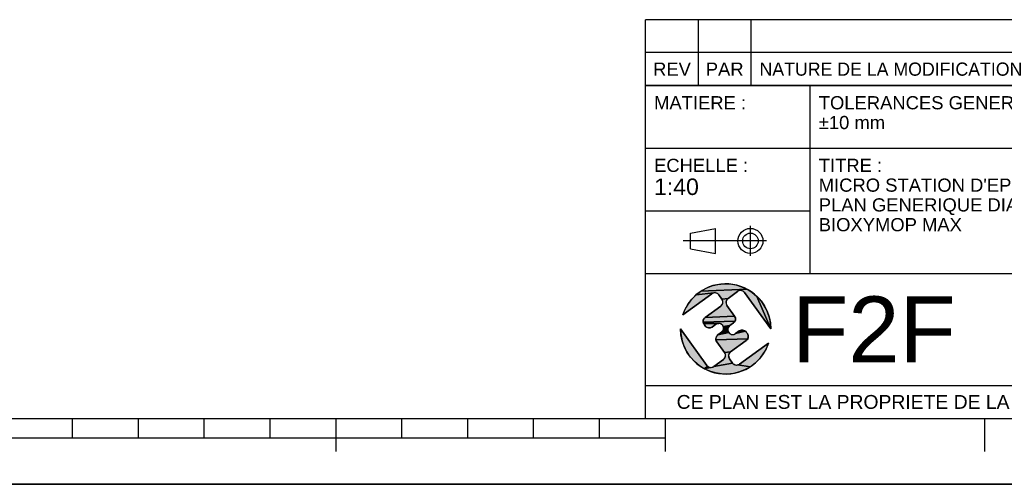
# Model space of a CAD drawing. Header units: millimetres. Extents: x 0 to 594, y 0 to 420.
# Tile 20 of 45: x 299 to 448, y 0 to 71. Entities that reach past the tile are written whole.
import ezdxf

# ---------------------------------------------------------------- set-up
doc = ezdxf.new("R2010")
doc.units = ezdxf.units.MM
doc.header["$LTSCALE"] = 32.67
doc.layers.get('0').update_dxf_attribs({"linetype": 'CONTINUOUS'})
doc.styles.get("Standard").update_dxf_attribs({"font": 'arial.ttf'})

# ---------------------------------------------------------------- blocks, each defined once
blk = doc.blocks.new('MARGEA2_BL0', base_point=(296.99996, 210.000076))
at = {"color": 7, "linetype": 'Continuous'}
for p, q in [((10.000002, 10.000076), (584.000002, 10.000076)), ((307.000002, 7.000076), (307.000002, 10.000076)), ((317.000002, 7.000076), (317.000002, 10.000076)), ((327.000002, 7.000076), (327.000002, 10.000076)), ((337.000002, 7.000076), (337.000002, 10.000076)), ((347.000002, 5.000076), (347.000002, 10.000076)), ((357.000002, 7.000076), (357.000002, 10.000076)), ((367.000002, 7.000076), (367.000002, 10.000076)), ((377.000002, 7.000076), (377.000002, 10.000076)), ((387.000002, 7.000076), (387.000002, 10.000076)), ((397.000002, 5.000076), (397.000002, 10.000076)), ((445.500002, 5.000076), (445.500002, 10.000076)), ((397.000002, 7.000076), (197.000002, 7.000076)), ((594.000002, 0.000076), (-0.000082, 0.000078)), ((594.000002, 0.000076), (0.000002, 0.000076))]:
    blk.add_line(p, q, dxfattribs=at)
blk = doc.blocks.new('LOGO-F2F-A3_BL2', base_point=(406.16, 23.58))
at = {"linetype": 'Continuous'}
for points in [[(404.95, 30.32), (405.87, 30.42), (406.79, 30.4), (407.7, 30.25), (408.58, 29.99), (409.41, 29.6), (402.4, 29.3), (403.2, 29.76), (404.06, 30.1)], [(404.07, 28.91), (399.65, 25.72), (400, 26.57), (400.46, 27.37), (401.02, 28.1), (401.67, 28.75), (404.37, 29.04), (404.21, 29)], [(408.11, 29.35), (407.97, 29.27), (406.51, 28.21), (405.58, 28.1), (405.11, 28.75), (405, 28.87), (404.86, 28.97), (404.71, 29.03), (404.54, 29.06), (404.37, 29.04), (401.67, 28.75), (402.4, 29.3), (409.41, 29.6), (410.19, 29.11), (410.9, 28.52), (413.01, 23.58), (409.01, 29.1), (408.9, 29.22), (408.76, 29.32), (408.61, 29.38), (408.44, 29.41), (408.27, 29.4)], [(412.95, 24.49), (413.01, 23.58), (410.9, 28.52), (411.52, 27.84), (412.04, 27.08), (412.46, 26.26), (412.76, 25.4)], [(406.38, 28.1), (406.29, 27.96), (406.22, 27.8), (406.2, 27.64), (406.21, 27.47), (406.26, 27.31), (406.34, 27.16), (407.51, 25.54), (403.04, 25.33), (405.42, 27.05), (405.54, 27.16), (405.64, 27.3), (405.7, 27.46), (405.73, 27.62), (405.71, 27.79), (405.67, 27.95), (405.58, 28.1), (406.51, 28.21)], [(407.59, 25.4), (407.64, 25.24), (407.65, 25.07), (407.63, 24.9), (407.56, 24.75), (402.74, 24.59), (402.73, 24.76), (402.75, 24.92), (402.82, 25.08), (402.91, 25.22), (403.04, 25.33), (407.51, 25.54)], [(407.47, 24.61), (407.34, 24.5), (406.78, 24.09), (405.79, 23.97), (405.71, 24.11), (405.59, 24.24), (405.46, 24.33), (405.3, 24.4), (405.13, 24.42), (402.79, 24.43), (402.74, 24.59), (407.56, 24.75)], [(404.81, 24.36), (404.66, 24.28), (404.09, 23.87), (403.95, 23.79), (403.79, 23.74), (403.62, 23.73), (403.45, 23.76), (403.3, 23.82), (403.16, 23.92), (403.05, 24.04), (402.87, 24.28), (402.79, 24.43), (405.13, 24.42), (404.97, 24.41)], [(406.65, 23.97), (406.56, 23.83), (406.49, 23.68), (406.47, 23.51), (406.48, 23.35), (406.53, 23.18), (406.61, 23.04), (404.97, 22.66), (405.54, 23.07), (405.66, 23.18), (405.76, 23.32), (405.82, 23.47), (405.85, 23.64), (405.84, 23.81), (405.79, 23.97), (406.78, 24.09)], [(399.37, 22.66), (399.31, 23.58), (403.3, 18.05), (403.42, 17.93), (402.9, 17.55), (402.12, 18.04), (401.42, 18.63), (400.8, 19.31), (400.27, 20.07), (399.86, 20.89), (399.55, 21.76)], [(409.27, 23.11), (409.45, 22.87), (409.53, 22.72), (409.58, 22.56), (409.59, 22.39), (409.56, 22.23), (409.5, 22.07), (404.67, 21.92), (404.66, 22.08), (404.69, 22.25), (404.75, 22.41), (404.85, 22.54), (404.97, 22.66), (406.61, 23.04), (406.72, 22.91), (406.86, 22.82), (407.02, 22.76), (407.18, 22.73), (407.35, 22.74), (407.51, 22.79), (407.66, 22.87), (409.16, 23.24)], [(408.7, 23.42), (408.86, 23.4), (409.02, 23.33), (409.16, 23.24), (407.66, 22.87), (408.22, 23.28), (408.37, 23.36), (408.53, 23.41)], [(409.4, 21.94), (409.28, 21.82), (406.9, 20.1), (405.98, 19.99), (404.8, 21.61), (404.72, 21.76), (404.67, 21.92), (409.5, 22.07)], [(410.65, 18.4), (409.91, 17.85), (407.94, 18.11), (408.1, 18.16), (408.25, 18.24), (412.66, 21.43), (412.32, 20.58), (411.86, 19.78), (411.3, 19.05)], [(406.78, 19.99), (406.68, 19.85), (406.62, 19.7), (406.59, 19.53), (406.6, 19.36), (406.65, 19.2), (406.73, 19.05), (407.2, 18.41), (404.35, 17.89), (405.81, 18.94), (405.93, 19.05), (406.03, 19.19), (406.09, 19.35), (406.12, 19.51), (406.11, 19.68), (406.06, 19.84), (405.98, 19.99), (406.9, 20.1)], [(407.77, 18.1), (407.94, 18.11), (409.91, 17.85), (409.11, 17.4), (408.26, 17.06), (407.36, 16.83), (406.45, 16.73), (405.53, 16.76), (404.62, 16.9), (403.74, 17.17), (402.9, 17.55), (403.87, 17.75), (404.04, 17.76), (404.2, 17.8), (404.35, 17.89), (407.2, 18.41), (407.31, 18.28), (407.45, 18.19), (407.61, 18.12)], [(403.87, 17.75), (402.9, 17.55), (403.42, 17.93), (403.55, 17.83), (403.71, 17.77)]]:
    blk.add_hatch(color=2, dxfattribs=at).paths.add_polyline_path(points)
at = {"color": 2, "linetype": 'Continuous'}
for p, q in [((403.2, 29.76), (404.06, 30.1)), ((404.06, 30.1), (404.95, 30.32)), ((404.95, 30.32), (405.87, 30.42)), ((405.87, 30.42), (406.79, 30.4)), ((406.79, 30.4), (407.7, 30.25)), ((407.7, 30.25), (408.58, 29.99)), ((408.58, 29.99), (409.41, 29.6)), ((401.02, 28.1), (401.67, 28.75)), ((401.67, 28.75), (402.4, 29.3)), ((404.37, 29.04), (401.67, 28.75)), ((402.4, 29.3), (403.2, 29.76)), ((409.41, 29.6), (402.4, 29.3)), ((404.21, 29), (404.07, 28.91)), ((404.37, 29.04), (404.21, 29)), ((404.54, 29.06), (404.37, 29.04)), ((404.71, 29.03), (404.54, 29.06)), ((404.86, 28.97), (404.71, 29.03)), ((405, 28.87), (404.86, 28.97)), ((405.11, 28.75), (405, 28.87)), ((408.11, 29.35), (407.97, 29.27)), ((408.27, 29.4), (408.11, 29.35)), ((408.44, 29.41), (408.27, 29.4)), ((408.61, 29.38), (408.44, 29.41)), ((408.76, 29.32), (408.61, 29.38)), ((408.9, 29.22), (408.76, 29.32)), ((409.01, 29.1), (408.9, 29.22)), ((409.41, 29.6), (410.19, 29.11)), ((410.19, 29.11), (410.9, 28.52)), ((410.9, 28.52), (413.01, 23.58)), ((410.9, 28.52), (411.52, 27.84)), ((400, 26.57), (400.46, 27.37)), ((400.46, 27.37), (401.02, 28.1)), ((405.42, 27.05), (405.54, 27.16)), ((405.54, 27.16), (405.64, 27.3)), ((406.51, 28.21), (405.58, 28.1)), ((405.67, 27.95), (405.58, 28.1)), ((405.64, 27.3), (405.7, 27.46)), ((405.71, 27.79), (405.67, 27.95)), ((405.7, 27.46), (405.73, 27.62)), ((405.73, 27.62), (405.71, 27.79)), ((406.22, 27.8), (406.2, 27.64)), ((406.2, 27.64), (406.21, 27.47)), ((406.21, 27.47), (406.26, 27.31)), ((406.29, 27.96), (406.22, 27.8)), ((406.26, 27.31), (406.34, 27.16)), ((406.38, 28.1), (406.29, 27.96)), ((406.51, 28.21), (406.38, 28.1)), ((411.52, 27.84), (412.04, 27.08)), ((412.04, 27.08), (412.46, 26.26)), ((399.65, 25.72), (400, 26.57)), ((407.51, 25.54), (403.04, 25.33)), ((407.51, 25.54), (407.59, 25.4)), ((412.46, 26.26), (412.76, 25.4)), ((402.73, 24.76), (402.75, 24.92)), ((402.74, 24.59), (402.73, 24.76)), ((407.56, 24.75), (402.74, 24.59)), ((402.79, 24.43), (402.74, 24.59)), ((402.75, 24.92), (402.82, 25.08)), ((402.87, 24.28), (402.79, 24.43)), ((405.13, 24.42), (402.79, 24.43)), ((402.82, 25.08), (402.91, 25.22)), ((402.91, 25.22), (403.04, 25.33)), ((403.16, 23.92), (403.05, 24.04)), ((404.81, 24.36), (404.66, 24.28)), ((404.97, 24.41), (404.81, 24.36)), ((405.13, 24.42), (404.97, 24.41)), ((405.3, 24.4), (405.13, 24.42)), ((405.46, 24.33), (405.3, 24.4)), ((405.59, 24.24), (405.46, 24.33)), ((405.71, 24.11), (405.59, 24.24)), ((405.79, 23.97), (405.71, 24.11)), ((406.78, 24.09), (405.79, 23.97)), ((405.84, 23.81), (405.79, 23.97)), ((406.65, 23.97), (406.56, 23.83)), ((406.78, 24.09), (406.65, 23.97)), ((407.47, 24.61), (407.34, 24.5)), ((407.56, 24.75), (407.47, 24.61)), ((407.63, 24.9), (407.56, 24.75)), ((407.59, 25.4), (407.64, 25.24)), ((407.65, 25.07), (407.63, 24.9)), ((407.64, 25.24), (407.65, 25.07)), ((412.76, 25.4), (412.95, 24.49)), ((412.95, 24.49), (413.01, 23.58)), ((399.37, 22.66), (399.31, 23.58)), ((399.55, 21.76), (399.37, 22.66)), ((403.3, 23.82), (403.16, 23.92)), ((403.45, 23.76), (403.3, 23.82)), ((403.62, 23.73), (403.45, 23.76)), ((403.79, 23.74), (403.62, 23.73)), ((403.95, 23.79), (403.79, 23.74)), ((404.09, 23.87), (403.95, 23.79)), ((404.75, 22.41), (404.85, 22.54)), ((404.85, 22.54), (404.97, 22.66)), ((406.61, 23.04), (404.97, 22.66)), ((405.54, 23.07), (405.66, 23.18)), ((405.66, 23.18), (405.76, 23.32)), ((405.76, 23.32), (405.82, 23.47)), ((405.82, 23.47), (405.85, 23.64)), ((405.85, 23.64), (405.84, 23.81)), ((406.49, 23.68), (406.47, 23.51)), ((406.47, 23.51), (406.48, 23.35)), ((406.48, 23.35), (406.53, 23.18)), ((406.56, 23.83), (406.49, 23.68)), ((406.53, 23.18), (406.61, 23.04)), ((406.61, 23.04), (406.72, 22.91)), ((406.72, 22.91), (406.86, 22.82)), ((406.86, 22.82), (407.02, 22.76)), ((407.02, 22.76), (407.18, 22.73)), ((407.18, 22.73), (407.35, 22.74)), ((407.35, 22.74), (407.51, 22.79)), ((407.51, 22.79), (407.66, 22.87)), ((409.16, 23.24), (407.66, 22.87)), ((408.22, 23.28), (408.37, 23.36)), ((408.37, 23.36), (408.53, 23.41)), ((408.53, 23.41), (408.7, 23.42)), ((408.7, 23.42), (408.86, 23.4)), ((408.86, 23.4), (409.02, 23.33)), ((409.02, 23.33), (409.16, 23.24)), ((409.16, 23.24), (409.27, 23.11)), ((409.45, 22.87), (409.53, 22.72)), ((409.53, 22.72), (409.58, 22.56)), ((409.58, 22.56), (409.59, 22.39)), ((399.86, 20.89), (399.55, 21.76)), ((404.66, 22.08), (404.69, 22.25)), ((404.67, 21.92), (404.66, 22.08)), ((409.5, 22.07), (404.67, 21.92)), ((404.72, 21.76), (404.67, 21.92)), ((404.69, 22.25), (404.75, 22.41)), ((404.8, 21.61), (404.72, 21.76)), ((409.4, 21.94), (409.28, 21.82)), ((409.5, 22.07), (409.4, 21.94)), ((409.56, 22.23), (409.5, 22.07)), ((409.59, 22.39), (409.56, 22.23)), ((412.66, 21.43), (412.32, 20.58)), ((400.27, 20.07), (399.86, 20.89)), ((400.8, 19.31), (400.27, 20.07)), ((406.9, 20.1), (405.98, 19.99)), ((406.06, 19.84), (405.98, 19.99)), ((406.11, 19.68), (406.06, 19.84)), ((406.09, 19.35), (406.12, 19.51)), ((406.12, 19.51), (406.11, 19.68)), ((406.62, 19.7), (406.59, 19.53)), ((406.59, 19.53), (406.6, 19.36)), ((406.68, 19.85), (406.62, 19.7)), ((406.78, 19.99), (406.68, 19.85)), ((406.9, 20.1), (406.78, 19.99)), ((411.86, 19.78), (411.3, 19.05)), ((412.32, 20.58), (411.86, 19.78)), ((401.42, 18.63), (400.8, 19.31)), ((402.12, 18.04), (401.42, 18.63)), ((402.9, 17.55), (402.12, 18.04)), ((403.3, 18.05), (403.42, 17.93)), ((407.2, 18.41), (404.35, 17.89)), ((405.81, 18.94), (405.93, 19.05)), ((405.93, 19.05), (406.03, 19.19)), ((406.03, 19.19), (406.09, 19.35)), ((406.6, 19.36), (406.65, 19.2)), ((406.65, 19.2), (406.73, 19.05)), ((407.2, 18.41), (407.31, 18.28)), ((407.31, 18.28), (407.45, 18.19)), ((407.45, 18.19), (407.61, 18.12)), ((407.61, 18.12), (407.77, 18.1)), ((407.77, 18.1), (407.94, 18.11)), ((407.94, 18.11), (408.1, 18.16)), ((409.91, 17.85), (407.94, 18.11)), ((408.1, 18.16), (408.25, 18.24)), ((410.65, 18.4), (409.91, 17.85)), ((411.3, 19.05), (410.65, 18.4)), ((403.42, 17.93), (402.9, 17.55)), ((403.87, 17.75), (402.9, 17.55)), ((403.74, 17.17), (402.9, 17.55)), ((403.42, 17.93), (403.55, 17.83)), ((403.55, 17.83), (403.71, 17.77)), ((403.71, 17.77), (403.87, 17.75)), ((404.62, 16.9), (403.74, 17.17)), ((403.87, 17.75), (404.04, 17.76)), ((404.04, 17.76), (404.2, 17.8)), ((404.2, 17.8), (404.35, 17.89)), ((405.53, 16.76), (404.62, 16.9)), ((406.45, 16.73), (405.53, 16.76)), ((407.36, 16.83), (406.45, 16.73)), ((408.26, 17.06), (407.36, 16.83)), ((409.11, 17.4), (408.26, 17.06)), ((409.91, 17.85), (409.11, 17.4))]:
    blk.add_line(p, q, dxfattribs=at)
at = {"color": 7, "linetype": 'Continuous'}
for p, q in [((399.65, 25.72), (404.07, 28.91)), ((405.11, 28.75), (405.58, 28.1)), ((406.51, 28.21), (407.97, 29.27)), ((409.01, 29.1), (413.01, 23.58)), ((405.42, 27.05), (403.04, 25.33)), ((407.51, 25.54), (406.34, 27.16)), ((402.87, 24.28), (403.05, 24.04)), ((404.09, 23.87), (404.66, 24.28)), ((406.78, 24.09), (407.34, 24.5)), ((403.3, 18.05), (399.31, 23.58)), ((405.54, 23.07), (404.97, 22.66)), ((408.22, 23.28), (407.66, 22.87)), ((409.45, 22.87), (409.27, 23.11)), ((404.8, 21.61), (405.98, 19.99)), ((406.9, 20.1), (409.28, 21.82)), ((412.66, 21.43), (408.25, 18.24)), ((405.81, 18.94), (404.35, 17.89)), ((407.2, 18.41), (406.73, 19.05))]:
    blk.add_line(p, q, dxfattribs=at)
at = {"color": 2, "linetype": 'Continuous'}
for points in [[(404.95, 30.32), (405.87, 30.42), (406.79, 30.4), (407.7, 30.25), (408.58, 29.99), (409.41, 29.6), (402.4, 29.3), (403.2, 29.76), (404.06, 30.1), (404.95, 30.32)], [(404.07, 28.91), (399.65, 25.72), (400, 26.57), (400.46, 27.37), (401.02, 28.1), (401.67, 28.75), (404.37, 29.04), (404.21, 29), (404.07, 28.91)], [(408.11, 29.35), (407.97, 29.27), (406.51, 28.21), (405.58, 28.1), (405.11, 28.75), (405, 28.87), (404.86, 28.97), (404.71, 29.03), (404.54, 29.06), (404.37, 29.04), (401.67, 28.75), (402.4, 29.3), (409.41, 29.6), (410.19, 29.11), (410.9, 28.52), (413.01, 23.58), (409.01, 29.1), (408.9, 29.22), (408.76, 29.32), (408.61, 29.38), (408.44, 29.41), (408.27, 29.4), (408.11, 29.35)], [(412.95, 24.49), (413.01, 23.58), (410.9, 28.52), (411.52, 27.84), (412.04, 27.08), (412.46, 26.26), (412.76, 25.4), (412.95, 24.49)], [(406.38, 28.1), (406.29, 27.96), (406.22, 27.8), (406.2, 27.64), (406.21, 27.47), (406.26, 27.31), (406.34, 27.16), (407.51, 25.54), (403.04, 25.33), (405.42, 27.05), (405.54, 27.16), (405.64, 27.3), (405.7, 27.46), (405.73, 27.62), (405.71, 27.79), (405.67, 27.95), (405.58, 28.1), (406.51, 28.21), (406.38, 28.1)], [(407.59, 25.4), (407.64, 25.24), (407.65, 25.07), (407.63, 24.9), (407.56, 24.75), (402.74, 24.59), (402.73, 24.76), (402.75, 24.92), (402.82, 25.08), (402.91, 25.22), (403.04, 25.33), (407.51, 25.54), (407.59, 25.4)], [(407.47, 24.61), (407.34, 24.5), (406.78, 24.09), (405.79, 23.97), (405.71, 24.11), (405.59, 24.24), (405.46, 24.33), (405.3, 24.4), (405.13, 24.42), (402.79, 24.43), (402.74, 24.59), (407.56, 24.75), (407.47, 24.61)], [(404.81, 24.36), (404.66, 24.28), (404.09, 23.87), (403.95, 23.79), (403.79, 23.74), (403.62, 23.73), (403.45, 23.76), (403.3, 23.82), (403.16, 23.92), (403.05, 24.04), (402.87, 24.28), (402.79, 24.43), (405.13, 24.42), (404.97, 24.41), (404.81, 24.36)], [(406.65, 23.97), (406.56, 23.83), (406.49, 23.68), (406.47, 23.51), (406.48, 23.35), (406.53, 23.18), (406.61, 23.04), (404.97, 22.66), (405.54, 23.07), (405.66, 23.18), (405.76, 23.32), (405.82, 23.47), (405.85, 23.64), (405.84, 23.81), (405.79, 23.97), (406.78, 24.09), (406.65, 23.97)], [(399.37, 22.66), (399.31, 23.58), (403.3, 18.05), (403.42, 17.93), (402.9, 17.55), (402.12, 18.04), (401.42, 18.63), (400.8, 19.31), (400.27, 20.07), (399.86, 20.89), (399.55, 21.76), (399.37, 22.66)], [(409.27, 23.11), (409.45, 22.87), (409.53, 22.72), (409.58, 22.56), (409.59, 22.39), (409.56, 22.23), (409.5, 22.07), (404.67, 21.92), (404.66, 22.08), (404.69, 22.25), (404.75, 22.41), (404.85, 22.54), (404.97, 22.66), (406.61, 23.04), (406.72, 22.91), (406.86, 22.82), (407.02, 22.76), (407.18, 22.73), (407.35, 22.74), (407.51, 22.79), (407.66, 22.87), (409.16, 23.24), (409.27, 23.11)], [(408.7, 23.42), (408.86, 23.4), (409.02, 23.33), (409.16, 23.24), (407.66, 22.87), (408.22, 23.28), (408.37, 23.36), (408.53, 23.41), (408.7, 23.42)], [(409.4, 21.94), (409.28, 21.82), (406.9, 20.1), (405.98, 19.99), (404.8, 21.61), (404.72, 21.76), (404.67, 21.92), (409.5, 22.07), (409.4, 21.94)], [(410.65, 18.4), (409.91, 17.85), (407.94, 18.11), (408.1, 18.16), (408.25, 18.24), (412.66, 21.43), (412.32, 20.58), (411.86, 19.78), (411.3, 19.05), (410.65, 18.4)], [(406.78, 19.99), (406.68, 19.85), (406.62, 19.7), (406.59, 19.53), (406.6, 19.36), (406.65, 19.2), (406.73, 19.05), (407.2, 18.41), (404.35, 17.89), (405.81, 18.94), (405.93, 19.05), (406.03, 19.19), (406.09, 19.35), (406.12, 19.51), (406.11, 19.68), (406.06, 19.84), (405.98, 19.99), (406.9, 20.1), (406.78, 19.99)], [(407.77, 18.1), (407.94, 18.11), (409.91, 17.85), (409.11, 17.4), (408.26, 17.06), (407.36, 16.83), (406.45, 16.73), (405.53, 16.76), (404.62, 16.9), (403.74, 17.17), (402.9, 17.55), (403.87, 17.75), (404.04, 17.76), (404.2, 17.8), (404.35, 17.89), (407.2, 18.41), (407.31, 18.28), (407.45, 18.19), (407.61, 18.12), (407.77, 18.1)], [(403.87, 17.75), (402.9, 17.55), (403.42, 17.93), (403.55, 17.83), (403.71, 17.77), (403.87, 17.75)]]:
    blk.add_lwpolyline(points, dxfattribs=at)
at = {"color": 7, "linetype": 'Continuous'}
for centre, radius, start, end in [((406.16, 23.58), 6.85, 0, 161.7653), ((404.51, 28.31), 0.75, 35.8827, 125.8827), ((408.41, 28.66), 0.75, 35.8827, 125.8827), ((404.98, 27.66), 0.75, 305.8827, 35.8827), ((406.95, 27.6), 0.75, 125.8827, 215.8827), ((406.9, 25.1), 0.75, 305.8827, 35.8827), ((403.48, 24.72), 0.75, 125.8827, 215.8827), ((403.65, 24.48), 0.75, 215.8827, 305.8827), ((405.1, 23.67), 0.75, 305.8827, 125.8827), ((407.22, 23.48), 0.75, 125.8827, 305.8827), ((406.16, 23.58), 6.85, 180, 341.7653), ((405.41, 22.05), 0.75, 125.8827, 215.8827), ((408.66, 22.67), 0.75, 35.8827, 125.8827), ((408.84, 22.43), 0.75, 305.8827, 35.8827), ((405.37, 19.55), 0.75, 305.8827, 35.8827), ((407.34, 19.49), 0.75, 125.8827, 215.8827), ((403.91, 18.49), 0.75, 215.8827, 305.8827), ((407.81, 18.85), 0.75, 215.8827, 305.8827)]:
    blk.add_arc(centre, radius, start, end, dxfattribs=at)
blk = doc.blocks.new('ISO_BL3', base_point=(406.03, 36.94))
at = {"color": 2, "linetype": 'Continuous'}
for p, q in [((409.91, 34.66), (409.91, 39.21)), ((400.83, 38.12), (404.63, 38.84)), ((400.83, 35.75), (400.83, 38.12)), ((404.63, 35.04), (404.63, 38.84)), ((412.37, 36.94), (399.69, 36.94)), ((400.83, 35.75), (404.63, 35.04))]:
    blk.add_line(p, q, dxfattribs=at)
for radius in [1.9, 1.18]:
    blk.add_circle((409.91, 36.94), radius, dxfattribs=at)
blk = doc.blocks.new('*T6')
at = {"color": 2, "linetype": 'Continuous'}
for p, q in [((0, 0), (0, 50.5)), ((0, 50.5), (190, 50.5)), ((25, 22), (25, 50.5)), ((100, 5), (100, 50.5)), ((160, 5), (160, 50.5)), ((190, 0), (190, 50.5)), ((0, 41), (100, 41)), ((160, 41), (190, 41)), ((0, 31.5), (25, 31.5)), ((160, 31.5), (190, 31.5)), ((0, 22), (190, 22)), ((175, 5), (175, 22)), ((100, 15), (190, 15)), ((0, 5), (190, 5)), ((0, 0), (190, 0))]:
    blk.add_line(p, q, dxfattribs=at)
at = {"color": 5, "linetype": 'Continuous', "line_spacing_factor": 0.9}
for s, insert, char_height, width, attachment_point in [('MATIERE :\\P ', (1.28, 48.9), 2, 27.8662, 1), ('TOLERANCES GENERALES :\\P±10 mm', (26.28, 48.9), 2, 76.5502, 1), ('OBSERVATIONS :\\P \\PMasse : 4604 Kg\\P ', (101.28, 48.9), 2, 47.0929, 1), ('ECHELLE :\\P\\H2.5;1:40', (1.28, 39.4), 2, 28.5204, 1), ("TITRE :\\PMICRO STATION D'EPURATION\\PPLAN GENERIQUE DIAMETRE 2300\\PBIOXYMOP MAX", (26.28, 39.4), 2, 93.9182, 1), ('DATE :\\P27/07/2020', (175, 29.25), 2, 27.9554, 2), ('REFERENCE PRODUIT : BACLA6347/200-23 ', (130, 19.5), 2, 116.8922, 2), ('A2', (182.5, 20.4), 4, 13.6506, 2), ('LANGUE : FR', (167.5, 19.25), 1.5, 26.2639, 2), ('B', (167.5, 12.5), 5, 9.2937, 2), ('FOLIO:  \\P\\H3.0;1/1', (182.5, 12.81), 1.5, 16.0372, 2), ('N°: BACLA6347/200-23', (130, 11.5), 3, 88.5279, 2), ('CE PLAN EST LA PROPRIETE DE LA SOCIETE F2F ET NE PEUT ETRE REPRODUIT OU COMMUNIQUE SANS SON AUTORISATION', (95, 3.55), 2.1, 360.4506, 2)]:
    blk.add_mtext(s, dxfattribs=dict(at, insert=insert, char_height=char_height, width=width, attachment_point=attachment_point))
blk = doc.blocks.new('*T7')
at = {"color": 2, "linetype": 'Continuous'}
for p, q in [((190, 10), (0, 10)), ((0, 0), (0, 10)), ((8, 0), (8, 10)), ((16, 0), (16, 10)), ((174, 0), (174, 10)), ((190, 0), (190, 10)), ((190, 5), (0, 5)), ((190, 0), (0, 0))]:
    blk.add_line(p, q, dxfattribs=at)
at = {"color": 5, "linetype": 'Continuous', "char_height": 2, "line_spacing_factor": 0.9}
for s, insert, width, attachment_point in [('REV', (4, 3.5), 11.4647, 2), ('PAR', (12, 3.5), 11.4647, 2), ('NATURE DE LA MODIFICATION', (17.28, 3.5), 82.7212, 1), ('DATE', (182, 3.5), 14.8699, 2)]:
    blk.add_mtext(s, dxfattribs=dict(at, insert=insert, width=width, attachment_point=attachment_point))

msp = doc.modelspace()

# ---------------------------------------------------------------- linework, layer by layer
at = {"color": 7, "linetype": 'Continuous'}
msp.add_line((0, 0), (594, 0), dxfattribs=at)

# ---------------------------------------------------------------- block references
at = {"color": 2, "linetype": 'Continuous'}
for name, p in [('MARGEA2_BL0', (296.99996, 210.00008)), ('ISO_BL3', (406.03063, 36.93635)), ('LOGO-F2F-A3_BL2', (406.15792, 23.57622))]:
    msp.add_blockref(name, p, dxfattribs=at)
for name, p in [('*T7', (394.00046, 60.50232)), ('*T6', (394.00005, 10.00008))]:
    msp.add_blockref(name, p)

# ---------------------------------------------------------------- texts
at = {"color": 5, "linetype": 'Continuous', "insert": (416.23592, 28.50689), "char_height": 10, "width": 24.795539, "attachment_point": 1, "line_spacing_factor": 0.9}
msp.add_mtext('F2F', dxfattribs=at)

doc.saveas('drawing.dxf')
